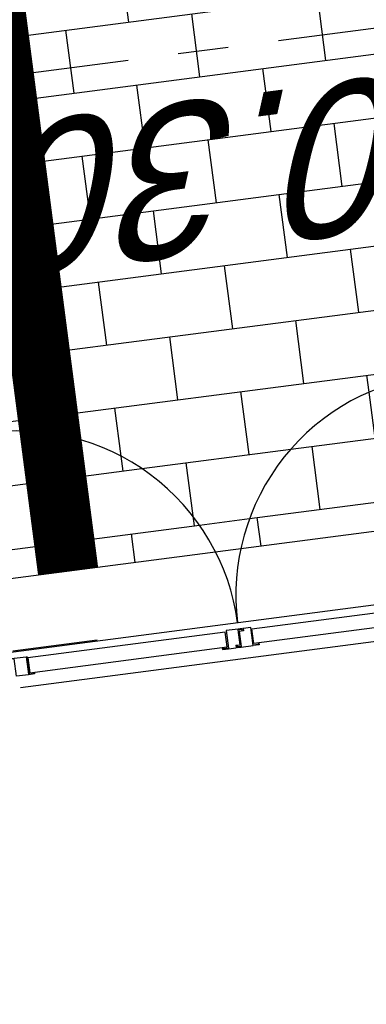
# Model space of a CAD drawing. Extents: x 117893332 to 118394757, y 454959407 to 455669244.
# Tile 54 of 256: x 118272481 to 118273625, y 455190977 to 455194226. Entities that reach past the tile are written whole.
import ezdxf

# ---------------------------------------------------------------- set-up
doc = ezdxf.new("R2010")
doc.units = 0
doc.header["$LTSCALE"] = 200
doc.linetypes.add('DASHED', pattern=[19.049999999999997, 12.7, -6.35])
doc.linetypes.add('Tauw_L_Center2', pattern=[6.4990000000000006, 4, -0.833, 0.833, -0.833])
doc.layers.get('0').update_dxf_attribs({"linetype": 'CONTINUOUS'})
for name, color, linetype in [('EL_N_A_EB00----REVISIE~-_-----', 1, 'CONTINUOUS'), ('KABELLOOP', 6, 'CONTINUOUS'), ('LEIDINGLOOP', 6, 'CONTINUOUS'), ('ZU_N_-_EL999---LU_pvc160_sdr34~H_-----', 2, 'Tauw_L_Center2'), ('ZU_N_-_TVRH----tekst__25_^200~-_-----', 253, 'CONTINUOUS'), ('ZU_N_A_HV01----_arcering verharding gv asfalt~v_-----', 253, 'CONTINUOUS'), ('ZU_N_A_HV02----_arcering verharding ov betonstraatsteen-halfsteensverband~v_-----', 253, 'CONTINUOUS'), ('ZU_N_A_HV02----_arcering verharding ov betontegels-halfsteensverband~v_-----', 253, 'CONTINUOUS'), ('ZU_N_A_HV02----molgoot ov betonstraatsteen~v_-----', 253, 'CONTINUOUS'), ('ZU_N_D_EB00----ONDERDEEL~-_-----', 2, 'CONTINUOUS'), ('ZU_N_D_EB00--F-METSELWERK~-_-----', 7, 'CONTINUOUS')]:
    doc.layers.add(name, color=color, linetype=linetype)
doc.layers.add('ZU_N_-_DX1AMA--_maatvoering_LIN__18_^200', color=7, linetype='CONTINUOUS', lineweight=18)
doc.styles.add('TAUW-ISOCP', font='tcb_isocp.shx')
doc.dimstyles.new('tzu18-dot_^200', dxfattribs={"dimscale": 200, "dimtxt": 1.8, "dimasz": 3, "dimexe": 2, "dimexo": 0, "dimgap": 0.5, "dimtad": 1, "dimdec": 0, "dimzin": 0, "dimdsep": 46, "dimtxsty": 'TAUW-ISOCP', "dimblk": 'DOTSMALL', "dimcen": 2, "dimdle": 1.5, "dimclre": 8, "dimadec": 0, "dimazin": 0, "dimtp": 1, "dimtm": 1, "dimtfac": 1, "dimtix": 1, "dimtmove": 1, "dimatfit": 3, "dimldrblk": 'DOTSMALL', "dimfxl": 1, "dimtvp": 0.5, "dimtolj": 1, "dimtzin": 0, "dimlwd": -1, "dimlwe": 5, "dimarcsym": 0})
pattern_1 = [(187.416313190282, (118248804.6750337, 455213277.5848131), (27.04828208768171, -207.796999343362), []), (277.416313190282, (118248804.6750337, 455213277.5848131), (415.593998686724, 54.09656417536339), [209.55, -209.55]), (277.416313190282, (118248596.8780344, 455213250.536531), (415.593998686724, 54.09656417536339), [-209.55, 209.55])]

# ---------------------------------------------------------------- blocks, each defined once
blk = doc.blocks.new('A$C06DD79C7')
at = {"layer": 'ZU_N_D_EB00--F-METSELWERK~-_-----'}
for p, q in [((16809.99999999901, -15112.22266807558), (16809.99999999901, -16670.29126614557)), ((16689.99999999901, -15172.22266807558), (16689.99999999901, -16670.29126614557)), ((16812.99999999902, -15162.22266807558), (16812.99999999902, -15443.28686289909)), ((16788.2683317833, -15205.96594556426), (16730.2683317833, -15205.96594556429)), ((16736.2683317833, -15894.80751519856), (16728.2683317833, -15894.80751519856)), ((16733.26833178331, -15898.35860720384), (16728.26833178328, -15898.35860720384)), ((16728.26833178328, -15898.35860720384), (16728.2683317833, -15911.36488776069)), ((16728.2683317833, -15911.36488776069), (16728.2683317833, -15951.36488776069)), ((16730.2683317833, -15900.35860720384), (16733.26833178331, -15900.35860720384)), ((16730.2683317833, -15911.36488776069), (16730.2683317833, -15900.35860720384)), ((16780.2683317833, -15911.36488776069), (16730.2683317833, -15911.36488776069)), ((16733.26833178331, -15900.35860720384), (16733.26833178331, -15898.35860720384)), ((16736.2683317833, -15894.80751519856), (16736.2683317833, -15909.21764453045)), ((16736.2683317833, -15909.21764453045), (16786.2683317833, -15909.21764453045)), ((16780.2683317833, -15926.36488776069), (16780.2683317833, -15911.36488776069)), ((16786.2683317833, -15909.21764453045), (16786.2683317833, -15920.2239250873)), ((16728.2683317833, -15951.36488776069), (16788.2683317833, -15951.36488776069)), ((16728.2683317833, -15971.36488776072), (16728.2683317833, -15951.36488776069)), ((16730.2683317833, -15951.36488776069), (16730.26833178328, -15969.36488776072)), ((16788.2683317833, -15926.36488776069), (16780.2683317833, -15926.36488776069)), ((16788.2683317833, -15951.36488776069), (16788.2683317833, -15926.36488776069)), ((16733.26833178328, -15971.36488776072), (16728.2683317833, -15971.36488776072)), ((16730.26833178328, -15969.36488776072), (16733.26833178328, -15969.36488776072)), ((16733.26833178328, -15969.36488776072), (16733.26833178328, -15971.36488776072))]:
    blk.add_line(p, q, dxfattribs=at)
for points in [[(16786.2683317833, -15141.14005800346), (16783.26833178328, -15141.14005800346), (16783.26833178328, -15139.14005800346), (16788.26833178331, -15139.14005800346), (16788.2683317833, -15164.03454363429), (16788.2683317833, -15204.03454363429), (16730.2683317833, -15204.03454363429), (16730.26833178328, -15222.03454363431), (16733.26833178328, -15222.03454363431), (16733.26833178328, -15224.03454363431), (16728.2683317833, -15224.03454363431), (16728.2683317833, -15204.03454363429), (16728.2683317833, -15164.03454363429), (16786.2683317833, -15164.03454363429)], [(16783.42902303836, -15208.86636412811), (16734.39848668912, -15208.86636412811), (16734.39848668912, -15865.89376279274), (16783.42902303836, -15865.89376279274)], [(16783.42902303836, -16611.71616816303), (16734.39848668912, -16611.71616816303), (16734.39848668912, -15954.6887694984), (16783.42902303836, -15954.6887694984)]]:
    blk.add_lwpolyline(points, close=True, dxfattribs=at)
blk.add_lwpolyline([(16786.2683317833, -15920.2239250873), (16783.26833178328, -15920.2239250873), (16783.26833178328, -15922.2239250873), (16788.26833178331, -15922.2239250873), (16788.2683317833, -15909.21764453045), (16788.2683317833, -15869.21764453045), (16730.2683317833, -15869.21764453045), (16730.26833178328, -15851.21764453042), (16733.26833178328, -15851.21764453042), (16733.26833178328, -15849.21764453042), (16728.2683317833, -15849.21764453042), (16728.2683317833, -15869.21764453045), (16728.2683317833, -15894.80751519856)], dxfattribs=at)
for centre, radius, start, end in [((16806.47041818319, -15180.26937733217), 730.0304213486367, 270.2770171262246, 1.568159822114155), ((16806.4704181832, -16640.31315495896), 730.0304213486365, 358.4318401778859, 89.72298287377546)]:
    blk.add_arc(centre, radius, start, end, dxfattribs=at)
blk = doc.blocks.new('_DotSmall')
at = {"color": 0, "linetype": 'ByBlock', "const_width": 0.5}
blk.add_lwpolyline([(-0.0625, 0, 1), (0.0625, 0, 1)], format="xyb", close=True, dxfattribs=at)
blk = doc.blocks.new('*D190')
at = {"layer": 'ZU_N_-_DX1AMA--_maatvoering_LIN__18_^200', "color": 0, "transparency": 16777216}
blk.add_line((118297884.0672815, 455179637.2046039), (118272246.6119197, 455376595.6020989), dxfattribs=at)
at = {"layer": 'ZU_N_-_DX1AMA--_maatvoering_LIN__18_^200', "color": 8, "lineweight": 5, "transparency": 16777216}
for p, q in [((118271839.0997946, 455376240.0266904), (118272681.989082, 455376349.7429389)), ((118286050.7695177, 455178399.4322743), (118298241.9976805, 455179986.3261149))]:
    blk.add_line(p, q, dxfattribs=at)
at = {"layer": 'ZU_N_-_DX1AMA--_maatvoering_LIN__18_^200', "color": 0, "transparency": 16777216, "xscale": 600, "yscale": 600, "zscale": 600}
for p, rotation in [((118272285.3353014, 455376298.1117634), 97.41631319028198), ((118297845.3438999, 455179934.6949394), 277.416313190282)]:
    blk.add_blockref('_DotSmall', p, dxfattribs=dict(at, rotation=rotation))
at = {"layer": 'ZU_N_-_DX1AMA--_maatvoering_LIN__18_^200', "color": 0, "transparency": 16777216, "insert": (118294679.3113192, 455202087.3925235), "char_height": 360, "attachment_point": 5, "rotation": 97.41631319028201, "style": 'TAUW-ISOCP'}
blk.add_mtext('\\A1;198020', dxfattribs=at)
blk = doc.blocks.new('*D194')
at = {"layer": 'ZU_N_-_DX1AMA--_maatvoering_LIN__18_^200', "color": 8, "lineweight": 5, "transparency": 16777216}
for p, q in [((118283546.6574581, 455197660.382759), (118283402.0901661, 455198771.0133486)), ((118241154.1453988, 455192142.2827469), (118241009.5781068, 455193252.9133365))]:
    blk.add_line(p, q, dxfattribs=at)
at = {"layer": 'ZU_N_-_DX1AMA--_maatvoering_LIN__18_^200', "color": 0, "transparency": 16777216}
blk.add_line((118283751.2116771, 455198413.0829495), (118240763.7189468, 455192817.5361742), dxfattribs=at)
at = {"layer": 'ZU_N_-_DX1AMA--_maatvoering_LIN__18_^200', "color": 0, "transparency": 16777216, "xscale": 600, "yscale": 600, "zscale": 600}
for p, rotation in [((118283453.7213416, 455198374.3595679), 7.416313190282), ((118241061.2092823, 455192856.2595558), 187.416313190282)]:
    blk.add_blockref('_DotSmall', p, dxfattribs=dict(at, rotation=rotation))
at = {"layer": 'ZU_N_-_DX1AMA--_maatvoering_LIN__18_^200', "color": 0, "transparency": 16777216, "insert": (118253002.3845489, 455194128.2069523), "char_height": 360, "attachment_point": 5, "rotation": 187.416313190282, "style": 'TAUW-ISOCP'}
blk.add_mtext('\\A1;42750', dxfattribs=at)
blk = doc.blocks.new('A$C051E189E')
at = {"layer": 'LEIDINGLOOP', "linetype": 'DASHED', "const_width": 200}
blk.add_lwpolyline([(1377.84602022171, -74579.9033190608), (-1700.561113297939, -74579.90450960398)], dxfattribs=at)
blk = doc.blocks.new('A$C6DFC50BF')
at = {"layer": 'KABELLOOP', "linetype": 'DASHED', "const_width": 200}
blk.add_lwpolyline([(1377.84602022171, -74579.9033190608), (-1700.561113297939, -74579.90450960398)], dxfattribs=at)

msp = doc.modelspace()

# ---------------------------------------------------------------- hatches: boundary and pattern name
at = {"layer": 'ZU_N_A_HV01----_arcering verharding gv asfalt~v_-----'}
h = msp.add_hatch(dxfattribs=at)
h.set_pattern_fill('ASFALT', color=256, scale=3000)
h.set_pattern_definition([(157.416313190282, (118248804.6750337, 455213277.5848131), (-144.0121693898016, -346.2448484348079), []), (217.416313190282, (118248804.6750337, 455213277.5848131), (227.8507499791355, -297.8406213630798), [])])
h.paths.add_polyline_path([(118253562.4644317, 455173882.7550641, -0.413670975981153), (118245855.7562277, 455163886.7559816), (118232779.448046, 455162183.4266028, -0.2396013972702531), (118226539.3488066, 455164396.4313046), (118222931.5859316, 455163926.7441258), (118222383.7487684, 455168135.4742161), (118218106.8741981, 455167574.5760993), (118214434.7360406, 455164219.5352659), (118215506.4412013, 455155986.2169401), (118286398.3345948, 455165213.991818), (118285827.6629735, 455169598.1464381), (118269443.6465182, 455167465.4905022, -0.4142135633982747), (118257765.8233637, 455176453.3294046), (118256227.8597453, 455188268.6539, -0.4142135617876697), (118265215.698611, 455199946.4769887), (118292266.1138908, 455203467.5444995), (118291600.0729585, 455208584.3784367), (118288512.0832502, 455208182.4244898, -0.4142135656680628), (118286360.315439, 455209838.5329916), (118282082.5253519, 455242702.4295251), (118277103.5895731, 455242054.3371087, -0.4142135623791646), (118269661.0073064, 455247782.5220213), (118267518.7053234, 455264240.6439259), (118262945.7468947, 455263645.3963049), (118267639.6027709, 455227475.8892438), (118267223.0791646, 455227421.9624292), (118267223.0953798, 455227421.8374796), (118252708.3945412, 455225558.9908816), (118252749.7655286, 455225241.1604559), (118251437.4330616, 455225070.8540304), (118250715.0444016, 455230620.5667782), (118243327.2569473, 455287376.853917), (118243629.7457429, 455287416.2279319), (118243124.354806, 455290872.4482069), (118240928.7488096, 455307740.0890951, -0.4142135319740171), (118245603.8051835, 455313814.3496923), (118274546.4505115, 455317581.7228291), (118274030.151141, 455321548.2621741), (118245583.3097502, 455317845.426291, -0.4142135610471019), (118239509.0486006, 455322520.4825709), (118233549.7710685, 455368302.3163094, 0.4142135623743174), (118222813.3463366, 455376565.6076621), (118207809.9167748, 455374612.6583502, 0.4142135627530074), (118199546.6254238, 455363876.233606), (118205505.9032047, 455318094.3984217, -0.4142123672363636), (118200830.8688669, 455312020.1400964), (118163460.5556403, 455307155.6086541), (118165370.8677974, 455292480.2047596), (118168069.5899988, 455292831.4889433), (118168020.6380423, 455293207.5597649, -0.4142128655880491), (118177008.4523232, 455304885.379675), (118193278.4294503, 455307003.2308075, -0.1343417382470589), (118196112.2678289, 455306610.6909133), (118204322.7715568, 455303093.5020068), (118205538.0756343, 455305921.5248985, -0.2648123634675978), (118209818.1357149, 455309156.2414026), (118230144.221444, 455311802.0275834, -0.4142136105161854), (118236218.4835087, 455307126.9714311), (118240860.0830218, 455271468.1296604, -0.4142135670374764), (118236185.026669, 455265393.868468), (118214172.9505057, 455262528.6259582), (118214897.7231318, 455256960.5985169, -0.4142135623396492), (118212810.3363711, 455254248.4745319), (118211683.2549989, 455254101.7658931), (118212034.0112402, 455251407.0995864), (118215577.2140856, 455248630.0588531), (118219142.1158661, 455249094.050086), (118218436.6095952, 455254511.7740204, -0.4142294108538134), (118220523.9794215, 455257224.0278775), (118236969.7760967, 455259364.7257031, -0.4142130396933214), (118243044.0360546, 455254689.6790598), (118246252.6892428, 455230039.716037)])
h.paths.add_polyline_path([(118261528.7105488, 455214269.2460867, -0.4142135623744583), (118263616.0973097, 455216981.3700716), (118275257.8857749, 455218496.745074, -0.414213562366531), (118277970.0097599, 455216409.3583131), (118278976.6705481, 455208675.7399464, -0.4142135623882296), (118276889.283787, 455205963.6159614), (118274097.8328038, 455205600.2615634, -0.4142135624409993), (118272506.4212083, 455206825.0918127), (118272485.2704835, 455206987.5811397), (118269242.6258282, 455206565.4962798), (118269263.7765531, 455206403.0069523, -0.4142135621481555), (118268038.9463059, 455204811.595358), (118265247.4953238, 455204448.240958, -0.4142135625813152), (118262535.371337, 455206535.6277188)], flags=16)
h.paths.add_polyline_path([(118241537.8751546, 455300913.520497), (118240100.0229776, 455300726.2209592), (118239912.72344, 455302164.0731364), (118241350.575617, 455302351.3726742)], flags=16)
h.paths.add_polyline_path([(118240440.7304615, 455309039.881115), (118239002.8782845, 455308852.5815772), (118238815.5787469, 455310290.4337544), (118240253.430924, 455310477.7332923)], flags=16)
h.paths.add_polyline_path([(118229627.9109464, 455315768.5622057), (118215546.7017315, 455313935.6554853, -0.4142135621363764), (118209472.4405793, 455318610.7117853), (118204138.0194814, 455359592.1202821, -0.4142394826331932), (118213125.739277, 455371270.8578054), (118217290.6037433, 455371812.9851407, -0.4142135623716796), (118228968.4268994, 455362825.1463385), (118234302.9672465, 455321842.823391, -0.4142135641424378)], flags=16)
h.paths.add_polyline_path([(118229573.6982125, 455316185.0486755), (118215492.4889975, 455314352.1419551, -0.4142135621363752), (118209888.927049, 455318664.9245196), (118204554.5035642, 455359646.3513534, -0.4142400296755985), (118213179.9520113, 455370854.3713357), (118217344.8164798, 455371396.4986713, -0.4142135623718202), (118228551.94043, 455362770.933602), (118233886.4807771, 455321788.6106545, -0.4142135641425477)], flags=0)
h.paths.add_polyline_path([(118232786.1213894, 455366810.1098367), (118231546.5936505, 455366648.6447184), (118231359.294113, 455368086.4968955), (118232598.8218518, 455368247.9620139)], flags=0)
at = {"layer": 'ZU_N_A_HV02----_arcering verharding ov betonstraatsteen-halfsteensverband~v_-----'}
h = msp.add_hatch(dxfattribs=at)
h.set_pattern_fill('BRICK', color=256, scale=33, angle=90)
h.set_pattern_definition(pattern_1)
h.paths.add_polyline_path([(118266640.2985815, 455199557.1040988), (118266959.2682234, 455197106.6366624), (118265293.3223426, 455196889.7857249), (118265806.4071498, 455192948.0387774), (118271766.6693585, 455193723.86737), (118271949.9600316, 455192315.7464492), (118272425.7964167, 455192377.6845754), (118272363.0351827, 455192859.8444422, -0.3253126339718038), (118273128.0635713, 455192469.0964831), (118273210.9809396, 455192479.8895762, -0.3253126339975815), (118273850.4868602, 455193053.4613506), (118273913.2480942, 455192571.3014838), (118274991.9468505, 455192711.7123095), (118274991.3014609, 455192716.6704811), (118274853.1458659, 455193792.8403757), (118274853.1458637, 455193792.8403925), (118276102.6052728, 455193955.4785955), (118275984.7314754, 455194861.0378218, -0.4131892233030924), (118277127.1553307, 455194088.8410553), (118278938.6798045, 455194324.6415006), (118278894.4009743, 455194664.8112758, -0.245466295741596), (118279589.8349578, 455194409.4003196), (118282919.1004934, 455194842.7603471), (118282916.0026229, 455194866.5595741), (118282965.5843454, 455194873.0134711), (118283896.8520558, 455194970.0311942), (118283896.8520627, 455194970.031195), (118285086.8134053, 455195124.9247215), (118284212.1632363, 455201844.3784752)])
h = msp.add_hatch(dxfattribs=at)
h.set_pattern_fill('BRICK', color=256, scale=33, angle=90)
h.set_pattern_definition(pattern_1)
h.paths.add_polyline_path([(118273210.9809396, 455192479.8895762), (118273913.2480942, 455192571.3014838), (118273850.4868602, 455193053.4613506, 0.3253126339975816)])
h = msp.add_hatch(dxfattribs=at)
h.set_pattern_fill('BRICK', color=256, scale=33, angle=90)
h.set_pattern_definition(pattern_1)
h.paths.add_polyline_path([(118272363.0351828, 455192859.8444422), (118272425.7964167, 455192377.6845755), (118273128.0635713, 455192469.0964831, 0.3253126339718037)])
at = {"layer": 'ZU_N_A_HV02----_arcering verharding ov betontegels-halfsteensverband~v_-----'}
h = msp.add_hatch(dxfattribs=at)
h.set_pattern_fill('TEGELS', color=256, scale=1200)
h.set_pattern_definition([(97.41631319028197, (118248804.6750337, 455213277.5848131), (-297.4903354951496, -38.7233816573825), []), (187.416313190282, (118248804.6750337, 455213277.5848131), (38.72338165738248, -297.4903354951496), [300, -300]), (187.416313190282, (118248785.3133429, 455213426.3299809), (38.72338165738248, -297.4903354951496), [-300, 300])])
h.paths.add_polyline_path([(118283896.8520627, 455194970.0311947), (118284023.3484428, 455193998.2294325), (118284152.4263816, 455193006.594981), (118284169.3384059, 455192876.6692509), (118284222.1284686, 455192471.1123771), (118284337.0078342, 455191588.5577151), (118284353.9198585, 455191458.6319851), (118284392.5113479, 455191162.1549008), (118284507.3907135, 455190279.600239), (118284524.3027377, 455190149.674509), (118284562.8942272, 455189853.1974246), (118284677.7735928, 455188970.6427624), (118284694.6856171, 455188840.7170326), (118284733.2771065, 455188544.2399485), (118284848.1564721, 455187661.6852861), (118284865.0684964, 455187531.7595564), (118286053.744421, 455178399.819508), (118284645.6234997, 455178216.5288349), (118284636.2681181, 455178288.4010602), (118283753.7134561, 455178173.5216947), (118283763.0688377, 455178101.6494693), (118283336.6660235, 455178046.1459556), (118283327.3106419, 455178118.0181804), (118282444.7559797, 455178003.1388149), (118282454.1113613, 455177931.2665896), (118282324.1856313, 455177914.3545659), (118282027.7085473, 455177875.7630763), (118282018.3531657, 455177947.6353012), (118281135.7985036, 455177832.7559354), (118281002.3203587, 455177843.1351318), (118279724.1251701, 455177676.7564828), (118279737.032964, 455177577.5930375), (118279756.8656529, 455177580.1745964), (118279760.0980863, 455177555.38445), (118279703.100378, 455177547.9652364), (118279621.2637776, 455177537.3128236), (118279518.8733846, 455177549.1958911), (118278051.2543962, 455177358.1605415), (118278221.6372755, 455176049.2030652), (118276785.7505895, 455175862.2982098), (118276801.2399421, 455175743.3020757), (118276759.5912952, 455175737.8808022), (118276763.1437075, 455175710.5895824), (118275553.3496765, 455175553.1144969), (118275562.7050581, 455175481.2422716), (118275136.3022438, 455175425.738758), (118275126.9468622, 455175497.6109834), (118273917.1528312, 455175340.1358979), (118273926.5082129, 455175268.2636725), (118273123.5431344, 455175163.7442328), (118272993.6174045, 455175146.8322085), (118272736.5468709, 455175113.3701459), (118272726.4254297, 455175174.3527951, 0.393836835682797), (118272718.047672, 455175180.3454584), (118272650.6270896, 455175175.2762239), (118272645.503342, 455175214.6391439), (118271916.0774792, 455175119.6920722), (118271921.2012267, 455175080.3291526), (118271853.9221742, 455175067.8199375, 0.3826987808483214), (118271848.2149258, 455175059.5056624), (118271853.9922087, 455174998.4907797), (118271724.0664788, 455174981.5787559), (118271427.5893947, 455174942.9872666), (118271417.4679535, 455175003.9699159, 0.393836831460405), (118271409.0901958, 455175009.9625791), (118271341.6696135, 455175004.8933446), (118271336.5458659, 455175044.2562646), (118270607.1200031, 455174949.3091929), (118270612.2437505, 455174909.9462734), (118270544.9646969, 455174897.437058, 0.3826986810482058), (118270539.2574495, 455174889.1227849), (118270545.0347325, 455174828.1079004), (118270415.1090026, 455174811.1958767), (118269682.3127598, 455174715.8100941), (118269554.5256003, 455175697.5282013), (118267174.3133911, 455175387.7034613), (118268171.9387254, 455167723.4994923), (118271196.4238029, 455168117.1872061), (118270481.4791548, 455173609.7117258), (118287597.379316, 455175837.6346365), (118285086.8134053, 455195124.9247216)])
at = {"layer": 'ZU_N_A_HV02----molgoot ov betonstraatsteen~v_-----'}
h = msp.add_hatch(dxfattribs=at)
h.set_pattern_fill('BRICK', color=256, scale=33.07086, angle=-1.272221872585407e-14)
h.set_pattern_definition([(97.41631319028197, (118248804.6750337, 455213277.5848131), (-208.2431961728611, -27.10636212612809), []), (187.416313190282, (118248804.6750337, 455213277.5848131), (54.21272425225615, -416.4863923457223), [209.999961, -209.999961]), (187.416313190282, (118248777.5686716, 455213485.8280093), (54.21272425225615, -416.4863923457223), [-209.999961, 209.999961])])
h.paths.add_polyline_path([(118236130.8139392, 455265810.3549383), (118213702.2513011, 455262890.899698), (118213756.4640354, 455262474.4132282), (118214481.2366621, 455256906.3857827, -0.4142135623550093), (118212756.1236366, 455254664.9610016), (118211212.5557949, 455254464.0396285), (118211639.701332, 455251182.5165892), (118215456.7662472, 455248190.8321688), (118219612.8361661, 455248731.8037606), (118218853.0924128, 455254566.0083225, -0.4142295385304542), (118220578.1913303, 455256807.5413003), (118237024.0330728, 455258948.2449923, -0.4142135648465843), (118242627.5950311, 455254635.4624813), (118245836.2027732, 455229985.5033018), (118253115.1089609, 455174065.6917914, -0.4217249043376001), (118245799.5223966, 455164302.9789468), (118232725.1971481, 455162599.9081029, -0.2477245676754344), (118226700.8242866, 455164840.9923619), (118223293.5470863, 455164399.8447171), (118222745.9989425, 455168606.3544288), (118217921.2696704, 455167973.9016491), (118213990.0282083, 455164382.1316596), (118215144.1674659, 455155515.5177361), (118286452.5473291, 455164797.5053483), (118286398.3345948, 455165213.991818), (118215506.4412013, 455155986.2169401), (118214434.7360406, 455164219.5352659), (118218106.8741981, 455167574.5760993), (118222383.7487684, 455168135.4742161), (118222931.5859316, 455163926.7441258), (118226539.3488066, 455164396.4313046, 0.2396013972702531), (118232779.448046, 455162183.4266028), (118245855.7562277, 455163886.7559816, 0.4136709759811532), (118253562.4644317, 455173882.7550641), (118246252.6892428, 455230039.716037), (118243044.0360546, 455254689.6790598, 0.4142130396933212), (118236969.7760967, 455259364.7257031), (118220523.9794215, 455257224.0278775, 0.414229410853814), (118218436.6095952, 455254511.7740204), (118219142.1158661, 455249094.050086), (118215577.2140856, 455248630.0588531), (118212034.0112402, 455251407.0995864), (118211683.2549989, 455254101.7658931), (118212810.3363711, 455254248.4745319, 0.4142135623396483), (118214897.7231318, 455256960.5985169), (118214172.9505057, 455262528.6259582), (118236185.026669, 455265393.868468, 0.4142135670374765), (118240860.0830218, 455271468.1296604), (118236218.4835087, 455307126.9714311, 0.4142136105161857), (118230144.221444, 455311802.0275834), (118209818.1357149, 455309156.2414026, 0.2648123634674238), (118205538.0756343, 455305921.5248985), (118204322.7715568, 455303093.5020068), (118196112.2678289, 455306610.6909133, 0.1343417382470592), (118193278.4294503, 455307003.2308075), (118177008.4523232, 455304885.379675, 0.4142128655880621), (118168020.6380423, 455293207.5597649), (118168069.5899988, 455292831.4889433), (118168486.0764684, 455292885.7016779), (118168437.1245119, 455293261.7724997, -0.4142128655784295), (118177062.6660484, 455304468.8933343), (118193332.6431336, 455306586.7444612, -0.1343417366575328), (118195946.8851516, 455306224.6227999), (118199133.4112065, 455304859.5891468), (118204543.5389405, 455302542.0162089), (118205924.3779531, 455305755.5830221, -0.2648230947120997), (118209872.8562951, 455308739.8174797), (118222172.9640686, 455310340.868138), (118230198.421261, 455311385.5394321, -0.4142143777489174), (118235801.9970393, 455307072.7586945), (118240443.5965525, 455271413.9169239, -0.4142135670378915)])
h = msp.add_hatch(dxfattribs=at)
h.set_pattern_fill('BRICK', color=256, scale=33.07086)
h.set_pattern_definition([(97.41631319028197, (118248804.6750337, 455213277.5848131), (-208.2431961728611, -27.10636212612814), []), (187.416313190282, (118248804.6750337, 455213277.5848131), (54.21272425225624, -416.4863923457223), [209.999961, -209.999961]), (187.416313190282, (118248777.5686716, 455213485.8280093), (54.21272425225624, -416.4863923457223), [-209.999961, 209.999961])])
h.paths.add_polyline_path([(118274235.6642532, 455201120.5775577), (118274276.9691945, 455200803.2545261), (118273979.4788588, 455200764.5311442), (118273938.1739175, 455201081.854176), (118265215.698611, 455199946.4769887, 0.002879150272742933), (118265096.7916708, 455199930.302415), (118265138.007419, 455199613.6646045), (118264840.5170834, 455199574.9412227), (118264800.3051654, 455199883.8671613, 0.4024533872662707), (118256227.8597453, 455188268.6539), (118257765.8233637, 455176453.3294047, 0.414213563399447), (118269443.6465182, 455167465.4905022), (118279042.6679922, 455168714.964963), (118279002.1352845, 455169026.3553495), (118279299.6256202, 455169065.0787311), (118279340.1583277, 455168753.6883451), (118285827.6629735, 455169598.1464382), (118285773.4502392, 455170014.6329079), (118285674.2867969, 455170001.7251143), (118285674.4025296, 455170000.8360046), (118282798.6626198, 455169626.5099819), (118279922.92271, 455169252.1839592), (118277047.1828002, 455168877.8579365), (118274171.4428905, 455168503.5319141), (118271295.7029807, 455168129.2058911), (118271196.5335149, 455168116.3443498), (118271196.5395354, 455168116.2980973), (118270085.6554721, 455167971.6978112), (118269389.4337666, 455167881.976994, -0.03330477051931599), (118268061.3467104, 455167798.3911037), (118267961.3467077, 455167798.3911037), (118267961.3467077, 455167799.2642246, -0.3728751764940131), (118258182.3098599, 455176507.5421212), (118256644.3462178, 455188322.8666134, -0.414213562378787), (118265269.9113453, 455199529.990519), (118292320.3266251, 455203051.0580299), (118292266.1138908, 455203467.5444996), (118288222.5645223, 455202941.2083911), (118288263.8694637, 455202623.8853595), (118287966.3791281, 455202585.1619776), (118287925.0741867, 455202902.4850094)])

# ---------------------------------------------------------------- linework, layer by layer
at = {"layer": 'ZU_N_-_EL999---LU_pvc160_sdr34~H_-----'}
msp.add_lwpolyline([(118283150.7583304, 455195433.7219675), (118256635.2345273, 455191982.279599)], dxfattribs=at)
at = {"layer": 'ZU_N_D_EB00----ONDERDEEL~-_-----'}
msp.add_lwpolyline([(118283896.8520627, 455194970.0311949), (118274853.1458637, 455193792.8403926), (118274993.8408169, 455192711.9588412), (118258255.0512732, 455190533.1232325)], dxfattribs=at)
at = {"layer": 'ZU_N_D_EB00--F-METSELWERK~-_-----'}
for p, q in [((118272409.1086442, 455192133.4877109), (118273954.1431441, 455192334.5999941)), ((118273244.0360581, 455192220.2525881), (118273219.2451968, 455192217.0256397)), ((118273219.2451968, 455192217.0256397), (118273220.2778203, 455192209.092564)), ((118273251.7807344, 455192160.754521), (118273244.0360581, 455192220.2525881)), ((118272484.096064, 455192022.236253), (118273969.6324968, 455192215.6038599)), ((118273202.4995555, 455192212.8290399), (118273213.4137625, 455192214.2497079)), ((118273208.9534524, 455192163.2473174), (118273202.4995555, 455192212.8290399)), ((118273220.2778203, 455192209.092564), (118273205.4033035, 455192207.1563949)), ((118273205.4033035, 455192207.1563949), (118273211.8572004, 455192157.5746724)), ((118272458.303133, 455192142.9165112), (118272737.0160717, 455192179.1956981)), ((118273194.6638717, 455192161.3872875), (118273208.9534524, 455192163.2473174)), ((118273194.6638717, 455192161.3872875), (118273195.6964952, 455192153.4542119)), ((118273200.5557596, 455192159.1289077), (118273198.5724907, 455192158.8707519)), ((118273198.5724907, 455192158.8707519), (118273199.2178804, 455192153.9125795)), ((118273199.2178804, 455192153.9125795), (118273212.1153563, 455192155.5914034)), ((118273200.9429934, 455192156.1540044), (118273200.5557596, 455192159.1289077)), ((118273211.8572004, 455192157.5746724), (118273200.9429934, 455192156.1540044)), ((118273212.1153563, 455192155.5914034), (118273251.7807344, 455192160.754521)), ((118273251.5225785, 455192162.7377899), (118273269.3719986, 455192165.0611928)), ((118273271.6134234, 455192163.3360798), (118273251.7807344, 455192160.754521)), ((118273268.9847648, 455192168.0360962), (118273270.9680337, 455192168.294252)), ((118273269.3719986, 455192165.0611928), (118273268.9847648, 455192168.0360962)), ((118273270.9680337, 455192168.294252), (118273271.6134234, 455192163.3360798)), ((118272504.8727867, 455192124.038029), (118272512.3593072, 455192066.5232309))]:
    msp.add_line(p, q, dxfattribs=at)
for centre, radius, start, end in [((118273924.8714074, 455192327.2304264), 730.0304213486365, 95.8481534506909, 187.1392976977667), ((118272477.0416966, 455192138.7709849), 730.0304213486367, 7.69333110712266, 98.98447277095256)]:
    msp.add_arc(centre, radius, start, end, dxfattribs=at)

# ---------------------------------------------------------------- block references
at = {"layer": 'EL_N_A_EB00----REVISIE~-_-----', "rotation": 97.41631319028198}
for name in ['A$C6DFC50BF', 'A$C051E189E']:
    msp.add_blockref(name, (118198465.6587423, 455184465.46283), dxfattribs=at)
at = {"layer": 'ZU_N_D_EB00--F-METSELWERK~-_-----', "rotation": 97.41631319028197}
msp.add_blockref('A$C06DD79C7', (118259593.1081578, 455173513.458025), dxfattribs=at)

# ---------------------------------------------------------------- texts
at = {"layer": 'ZU_N_-_TVRH----tekst__25_^200~-_-----', "style": 'TAUW-ISOCP', "oblique": 20.00023775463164}
msp.add_text('+0.300', height=500, rotation=187.4163115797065, dxfattribs=at).set_placement((118274165.9632729, 455194101.5105594))

# ---------------------------------------------------------------- dimensions: what is measured, and where the dimension line sits
at = {"layer": 'ZU_N_-_DX1AMA--_maatvoering_LIN__18_^200'}
for base, p1, p2, angle, picture, middle in [((118272285.3353014, 455376298.1117634), (118286050.7695177, 455178399.4322743), (118271839.0997946, 455376240.0266904), 97.41631349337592, '*D190', (118294957.0903791, 455202123.5501505)), ((118241061.2092824, 455192856.2595558), (118283546.6574582, 455197660.382759), (118241154.1453988, 455192142.2827469), 187.4163115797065, '*D194', (118252966.2381524, 455194405.8997355))]:
    dim = msp.add_linear_dim(base=base, p1=p1, p2=p2, angle=angle, dimstyle='tzu18-dot_^200', dxfattribs=at)
    dim.commit()
    dim.dimension.update_dxf_attribs({"geometry": picture, "text_midpoint": middle, "dimtype": 160})

doc.saveas('drawing.dxf')
